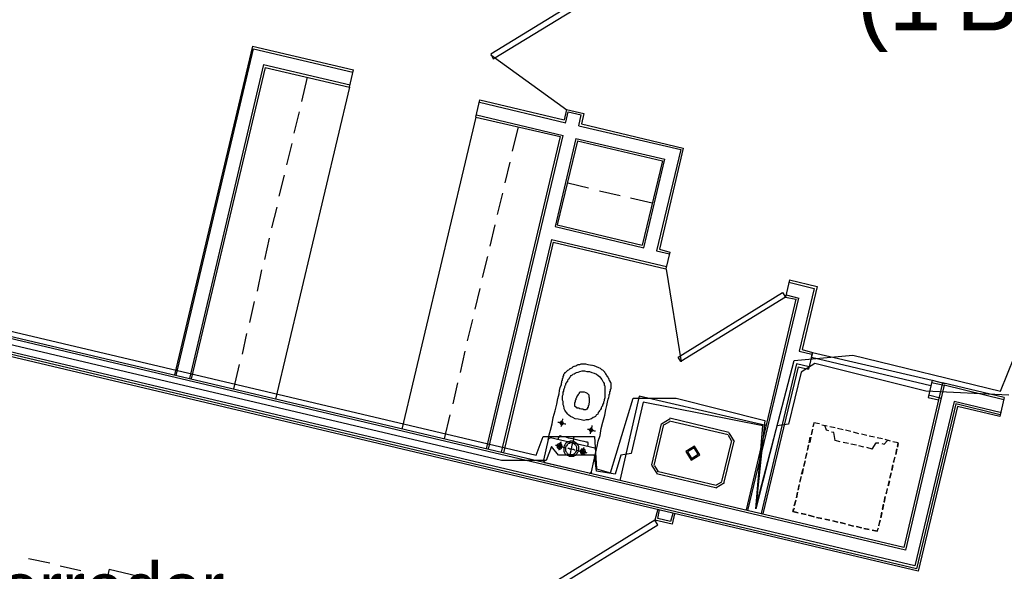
# Model space of a CAD drawing. Header units: feet. Extents: x -79 to 198, y -22 to 181.
# Tile 126 of 203: x 58 to 81, y 126 to 139. Entities that reach past the tile are written whole.
import ezdxf
from ezdxf.enums import TextEntityAlignment as Align

# ---------------------------------------------------------------- set-up
doc = ezdxf.new("R2010")
doc.units = ezdxf.units.FT
for name, color, linetype in [('A-AREA-COMUN', 252, 'CONTINUOUS'), ('A-AREA-UNIDAD', 30, 'CONTINUOUS'), ('A-LINEA', 7, 'CONTINUOUS'), ('A-NOMBRE-ESPACIO', 2, 'CONTINUOUS'), ('A-TEXTO-PDF', 3, 'CONTINUOUS')]:
    doc.layers.add(name, color=color, linetype=linetype)

msp = doc.modelspace()

# ---------------------------------------------------------------- linework, layer by layer
at = {"layer": 'A-AREA-COMUN'}
msp.add_lwpolyline([(81.28, 130.0444), (79.36, 130.1333), (76.8, 130.7733), (76.48, 130.5778), (76.192, 129.3689), (75.92, 129.3333), (75.44, 127.4133), (75.6, 129.3333), (72.832, 129.8844), (72.56, 128.6933), (72.32, 128.6578), (72.192, 128.2133), (71.76, 128.2844), (71.712, 128.6578), (70.88, 128.6578), (70.72, 128.8533), (70.592, 128.5333), (69.568, 128.5333), (47.04, 133.8489)], dxfattribs=at)
at = {"layer": 'A-AREA-UNIDAD'}
msp.add_lwpolyline([(49.2, 133.6533), (70.368, 128.6578), (70.528, 129.0844), (71.712, 129.0844), (71.76, 128.3378), (72.08, 128.2489), (72.608, 129.9733), (73.6, 129.9733), (75.648, 129.4578), (75.44, 127.4489), (76.32, 130.8444), (77.68, 130.9689), (81.088, 130.1333), (81.408, 130.9333)], dxfattribs=at)
at = {"layer": 'A-LINEA'}
for p, q in [((63.8133, 138.1111), (62.0133, 130.5111)), ((62.0533, 130.4978), (63.84, 138.0444)), ((63.8133, 138.1111), (66.1467, 137.5644)), ((63.84, 138.0444), (66.1333, 137.5111)), ((69.3158, 137.9094), (71.0744, 136.6405)), ((64.0667, 137.6844), (62.36, 130.4311)), ((64.1067, 137.6178), (62.4, 130.4178)), ((64.1067, 137.6178), (62.4, 130.4178)), ((64.0667, 137.6844), (66.0667, 137.2178)), ((64.1067, 137.6178), (66.0533, 137.1644)), ((66.0533, 137.1644), (66.1467, 137.5644)), ((65.08, 137.3911), (64.9467, 136.8311)), ((66.0533, 137.1644), (64.3467, 129.9511)), ((68.9733, 136.4711), (69.0667, 136.8711)), ((69.0667, 136.8711), (71.0133, 136.4044)), ((69.0533, 136.8178), (71.0533, 136.3378)), ((71.0667, 136.6444), (71.0133, 136.4044)), ((71.0667, 136.6444), (71.4667, 136.5511)), ((64.8933, 136.5911), (64.7733, 136.0978)), ((68.9733, 136.4711), (67.2667, 129.2578)), ((68.9733, 136.4711), (70.92, 136.0178)), ((68.9867, 136.5244), (70.9867, 136.0444)), ((71.0533, 136.3511), (71.1067, 136.5911)), ((71.1067, 136.5911), (71.4, 136.5244)), ((71.3467, 136.2711), (71.4, 136.5244)), ((71.4667, 136.5511), (71.4133, 136.3111)), ((69.9467, 136.2444), (69.8133, 135.6844)), ((71.3467, 136.2711), (73.7067, 135.7244)), ((71.4133, 136.3111), (73.76, 135.7511)), ((70.92, 136.0178), (69.2133, 128.8044)), ((69.2667, 128.7911), (70.9867, 136.0444)), ((71.28, 135.9778), (70.8, 133.9378)), ((71.28, 135.9778), (73.3333, 135.4978)), ((64.72, 135.8578), (64.6, 135.3644)), ((71.32, 135.9244), (70.8533, 133.9778)), ((71.32, 135.9244), (73.28, 135.4578)), ((73.7067, 135.7244), (73.1467, 133.3778)), ((73.76, 135.7511), (73.2133, 133.4178)), ((72.8533, 133.4444), (73.3333, 135.4978)), ((69.76, 135.4311), (69.64, 134.9511)), ((73.28, 135.4578), (72.8133, 133.5111)), ((64.5467, 135.1244), (64.4267, 134.6444)), ((71.0933, 134.9511), (71.5733, 134.8311)), ((69.5867, 134.7111), (69.4667, 134.2178)), ((71.8267, 134.7644), (72.3067, 134.6578)), ((72.5467, 134.6044), (73.04, 134.4844)), ((64.3733, 134.3911), (64.2533, 133.9111)), ((78.8533, 126.5244), (47.0933, 134.0311)), ((78.8933, 126.4578), (47.1333, 133.9778)), ((69.4133, 133.9778), (69.2933, 133.4844)), ((70.8, 133.9378), (72.8533, 133.4444)), ((70.8533, 133.9778), (72.8133, 133.5111)), ((79.1067, 126.0978), (47.3467, 133.6178)), ((79.1467, 126.0311), (47.3867, 133.5511)), ((79.1867, 125.9778), (47.4267, 133.4844)), ((64.2, 133.6711), (64.0933, 133.1778)), ((70.72, 133.6444), (69.56, 128.7244)), ((70.76, 133.5778), (69.6133, 128.7111)), ((70.72, 133.6444), (73.3733, 133.0178)), ((70.76, 133.5778), (73.36, 132.9644)), ((69.24, 133.2444), (69.12, 132.7644)), ((73.1467, 133.3778), (73.44, 133.3111)), ((73.2133, 133.4178), (73.4533, 133.3511)), ((73.4533, 133.3511), (73.36, 132.9644)), ((64.0267, 132.9378), (63.92, 132.4444)), ((73.3694, 132.9565), (73.7159, 130.8158)), ((76.2133, 132.7111), (76.12, 132.3111)), ((76.2, 132.6578), (76.7867, 132.5111)), ((76.2133, 132.7111), (76.8533, 132.5511)), ((76.8533, 132.5511), (76.5067, 131.0978)), ((69.0667, 132.5111), (68.9467, 132.0311)), ((76.12, 132.3111), (76.36, 132.2578)), ((76.1333, 132.3644), (76.4267, 132.2844)), ((76.7867, 132.5111), (76.44, 131.0578)), ((63.8533, 132.2044), (63.7467, 131.7244)), ((76.36, 132.2578), (75.2133, 127.3911)), ((75.2533, 127.3778), (76.4267, 132.2844)), ((68.8933, 131.7911), (68.7733, 131.2978)), ((63.68, 131.4711), (63.5733, 130.9911)), ((68.72, 131.0578), (68.6133, 130.5644)), ((76.44, 131.0578), (76.7333, 130.9911)), ((76.5067, 131.0978), (76.7467, 131.0311)), ((76.7467, 131.0311), (76.6533, 130.6444)), ((63.5067, 130.7511), (63.3733, 130.1911)), ((76.3733, 130.7644), (75.56, 127.3111)), ((76.6667, 130.6978), (76.3733, 130.7644)), ((76.4133, 130.6978), (75.6, 127.2978)), ((76.4133, 130.6978), (76.6533, 130.6444)), ((68.5467, 130.3244), (68.44, 129.8444)), ((79.7467, 130.3244), (78.8533, 126.5244)), ((79.7867, 130.2711), (78.8933, 126.4578)), ((79.5067, 130.3911), (79.4133, 129.9911)), ((79.4933, 130.3378), (79.7867, 130.2711)), ((79.5067, 130.3911), (79.8, 130.3111)), ((81.1733, 129.9911), (79.7467, 130.3244)), ((81.16, 129.9378), (79.7867, 130.2711)), ((79.72, 129.9644), (79.4267, 130.0444)), ((72.7467, 130.0178), (72.2933, 128.0711)), ((75.6667, 129.3378), (72.7467, 130.0178)), ((80.0133, 129.8978), (79.1067, 126.0978)), ((80.0533, 129.8444), (79.1467, 126.0311)), ((79.4133, 129.9911), (79.6533, 129.9378)), ((81.08, 129.6444), (80.0133, 129.8978)), ((81.08, 129.5911), (80.0533, 129.8444)), ((81.1733, 129.9911), (81.0667, 129.5511)), ((68.3733, 129.5911), (68.24, 129.0311)), ((80.0933, 129.7778), (79.1867, 125.9778)), ((81.0667, 129.5511), (80.0933, 129.7778)), ((73.2533, 129.3778), (73.0267, 128.4311)), ((73.3067, 129.3644), (73.08, 128.4178)), ((73.4584, 129.4933), (73.2578, 129.3695)), ((73.443, 129.4284), (73.3227, 129.3541)), ((74.8, 129.1244), (73.44, 129.4444)), ((74.8133, 129.1778), (73.4533, 129.5111)), ((76.76, 129.3111), (76.7733, 129.3778)), ((76.76, 129.3111), (76.7733, 129.3778)), ((76.9067, 129.3778), (76.7733, 129.4044)), ((76.9067, 129.3778), (76.7733, 129.4044)), ((74.9422, 128.9728), (74.8184, 129.1733)), ((76.7467, 129.2578), (76.72, 129.1378)), ((76.7467, 129.2578), (76.72, 129.1378)), ((76.72, 129.1244), (76.7467, 129.2444)), ((76.72, 129.1244), (76.7467, 129.2444)), ((77.08, 129.3244), (76.96, 129.3511)), ((77.08, 129.3244), (76.96, 129.3511)), ((77.08, 129.3244), (76.96, 129.3511)), ((77.08, 129.3244), (76.96, 129.3511)), ((77.2667, 129.2844), (77.1467, 129.3111)), ((77.2667, 129.2844), (77.1467, 129.3111)), ((77.2667, 129.2844), (77.1467, 129.3111)), ((77.2667, 129.2844), (77.1467, 129.3111)), ((77.4533, 129.2444), (77.32, 129.2711)), ((77.4533, 129.2444), (77.32, 129.2711)), ((77.4533, 129.2444), (77.32, 129.2711)), ((77.4533, 129.2444), (77.32, 129.2711)), ((77.6267, 129.2044), (77.5067, 129.2311)), ((77.6267, 129.2044), (77.5067, 129.2311)), ((77.6267, 129.2044), (77.5067, 129.2311)), ((77.6267, 129.2044), (77.5067, 129.2311)), ((77.8133, 129.1511), (77.6933, 129.1911)), ((77.8133, 129.1511), (77.6933, 129.1911)), ((77.8133, 129.1511), (77.6933, 129.1911)), ((77.8133, 129.1511), (77.6933, 129.1911)), ((78, 129.1111), (77.88, 129.1378)), ((78, 129.1111), (77.88, 129.1378)), ((78, 129.1111), (77.88, 129.1378)), ((78, 129.1111), (77.88, 129.1378)), ((70.64, 129.0178), (70.5333, 128.5378)), ((70.6974, 129.0565), (70.6413, 129.0219)), ((71.72, 128.8178), (70.6933, 129.0578)), ((74.6533, 128.0444), (74.88, 128.9911)), ((74.7067, 128.0311), (74.9333, 128.9778)), ((74.8773, 128.9881), (74.803, 129.1084)), ((76.6667, 128.9378), (76.6933, 129.0711)), ((76.6667, 128.9378), (76.6933, 129.0711)), ((76.7067, 129.0711), (76.68, 128.9511)), ((76.7067, 129.0711), (76.68, 128.9511)), ((77.3867, 128.9644), (77.2667, 128.9911)), ((77.3867, 128.9644), (77.2667, 128.9911)), ((77.5733, 128.9244), (77.4533, 128.9511)), ((77.5733, 128.9244), (77.4533, 128.9511)), ((77.76, 128.8844), (77.6267, 128.9111)), ((77.76, 128.8844), (77.6267, 128.9111)), ((78.1733, 129.0711), (78.0533, 129.0978)), ((78.1733, 129.0711), (78.0533, 129.0978)), ((78.1733, 129.0711), (78.0533, 129.0978)), ((78.1733, 129.0711), (78.0533, 129.0978)), ((78.36, 129.0311), (78.24, 129.0578)), ((78.36, 129.0311), (78.24, 129.0578)), ((78.36, 129.0311), (78.24, 129.0578)), ((78.36, 129.0311), (78.24, 129.0578)), ((78.5467, 128.9778), (78.4267, 129.0178)), ((78.5467, 128.9778), (78.4267, 129.0178)), ((78.5467, 128.9778), (78.4267, 129.0178)), ((78.5467, 128.9778), (78.4267, 129.0178)), ((78.72, 128.9378), (78.6, 128.9644)), ((78.72, 128.9378), (78.6, 128.9644)), ((78.72, 128.9244), (78.7067, 128.8444)), ((78.72, 128.9244), (78.7067, 128.8444)), ((71.64, 128.2711), (71.7467, 128.7644)), ((71.7587, 128.747), (71.7241, 128.8032)), ((76.6133, 128.7111), (76.5867, 128.5911)), ((76.6133, 128.7111), (76.5867, 128.5911)), ((76.5867, 128.5778), (76.6133, 128.6978)), ((76.5867, 128.5778), (76.6133, 128.6978)), ((76.6533, 128.8978), (76.6267, 128.7778)), ((76.6533, 128.8978), (76.6267, 128.7778)), ((76.6267, 128.7644), (76.6533, 128.8844)), ((76.6267, 128.7644), (76.6533, 128.8844)), ((77.9333, 128.8444), (77.8133, 128.8711)), ((77.9333, 128.8444), (77.8133, 128.8711)), ((78.12, 128.7911), (78, 128.8311)), ((78.12, 128.7911), (78, 128.8311)), ((78.6667, 128.6711), (78.6933, 128.8044)), ((78.6667, 128.6711), (78.6933, 128.8044)), ((78.6933, 128.7911), (78.6667, 128.6711)), ((78.6933, 128.7911), (78.6667, 128.6711)), ((70.5346, 128.5285), (70.5693, 128.4724)), ((70.56, 128.4844), (71.5867, 128.2444)), ((76.5733, 128.5244), (76.5467, 128.4044)), ((76.5467, 128.3911), (76.5733, 128.5244)), ((76.5733, 128.5244), (76.5467, 128.4044)), ((76.5467, 128.3911), (76.5733, 128.5244)), ((78.6133, 128.4978), (78.6533, 128.6178)), ((78.6133, 128.4978), (78.6533, 128.6178)), ((78.64, 128.6044), (78.6133, 128.4844)), ((78.64, 128.6044), (78.6133, 128.4844)), ((71.5959, 128.2324), (71.6521, 128.267)), ((73.0311, 128.4228), (73.155, 128.2223)), ((73.096, 128.4075), (73.1703, 128.2871)), ((73.1467, 128.2311), (74.5067, 127.9111)), ((73.16, 128.2844), (74.52, 127.9644)), ((76.4933, 128.2178), (76.5333, 128.3378)), ((76.4933, 128.2178), (76.5333, 128.3378)), ((76.5333, 128.3511), (76.5067, 128.2178)), ((76.5333, 128.3511), (76.5067, 128.2178)), ((78.5333, 128.1244), (78.56, 128.2444)), ((78.56, 128.2444), (78.5333, 128.1244)), ((78.5333, 128.1244), (78.56, 128.2444)), ((78.56, 128.2444), (78.5333, 128.1244)), ((78.5733, 128.3111), (78.6, 128.4311)), ((78.5733, 128.3111), (78.6, 128.4311)), ((78.6, 128.4178), (78.5733, 128.2978)), ((78.6, 128.4178), (78.5733, 128.2978)), ((74.515, 127.9023), (74.7155, 128.0261)), ((74.5303, 127.9671), (74.6506, 128.0414)), ((76.48, 128.1644), (76.4533, 128.0444)), ((76.48, 128.1644), (76.4533, 128.0444)), ((76.4533, 128.0311), (76.48, 128.1511)), ((76.4533, 128.0311), (76.48, 128.1511)), ((78.4933, 127.9511), (78.52, 128.0711)), ((78.4933, 127.9511), (78.52, 128.0711)), ((78.52, 128.0578), (78.4933, 127.9378)), ((78.52, 128.0578), (78.4933, 127.9378)), ((76.4, 127.8044), (76.3733, 127.6711)), ((76.4, 127.8044), (76.3733, 127.6711)), ((76.3733, 127.6711), (76.4, 127.7911)), ((76.3733, 127.6711), (76.4, 127.7911)), ((76.44, 127.9778), (76.4133, 127.8578)), ((76.44, 127.9778), (76.4133, 127.8578)), ((76.4133, 127.8444), (76.44, 127.9644)), ((76.4133, 127.8444), (76.44, 127.9644)), ((78.4667, 127.8711), (78.44, 127.7511)), ((78.4667, 127.8711), (78.44, 127.7511)), ((78.4533, 127.7644), (78.48, 127.8844)), ((78.4533, 127.7644), (78.48, 127.8844)), ((76.32, 127.4844), (76.36, 127.6044)), ((76.32, 127.4844), (76.36, 127.6044)), ((76.36, 127.6178), (76.3333, 127.4978)), ((76.36, 127.6178), (76.3333, 127.4978)), ((78.4, 127.5778), (78.4267, 127.6978)), ((78.4267, 127.6978), (78.4, 127.5644)), ((78.4, 127.5778), (78.4267, 127.6978)), ((78.4267, 127.6978), (78.4, 127.5644)), ((73.1733, 127.4044), (73.1067, 127.1511)), ((73.52, 127.3111), (73.4667, 127.1244)), ((76.32, 127.4311), (76.2933, 127.3511)), ((76.32, 127.4311), (76.2933, 127.3511)), ((76.2933, 127.3511), (76.4133, 127.3244)), ((76.2933, 127.3511), (76.4133, 127.3244)), ((76.48, 127.3111), (76.6, 127.2844)), ((76.6, 127.2844), (76.48, 127.3111)), ((76.48, 127.3111), (76.6, 127.2844)), ((76.6, 127.2844), (76.48, 127.3111)), ((78.32, 127.2178), (78.3467, 127.3378)), ((78.32, 127.2178), (78.3467, 127.3378)), ((78.3467, 127.3244), (78.32, 127.2044)), ((78.3467, 127.3244), (78.32, 127.2044)), ((78.36, 127.4044), (78.3867, 127.5244)), ((78.36, 127.4044), (78.3867, 127.5244)), ((78.3867, 127.5111), (78.36, 127.3911)), ((78.3867, 127.5111), (78.36, 127.3911)), ((76.6533, 127.2711), (76.7867, 127.2311)), ((76.7867, 127.2311), (76.6533, 127.2711)), ((76.6533, 127.2711), (76.7867, 127.2311)), ((76.7867, 127.2311), (76.6533, 127.2711)), ((76.84, 127.2178), (76.96, 127.1911)), ((76.96, 127.1911), (76.84, 127.2178)), ((76.84, 127.2178), (76.96, 127.1911)), ((76.96, 127.1911), (76.84, 127.2178)), ((77.0267, 127.1778), (77.1467, 127.1511)), ((77.1467, 127.1511), (77.0267, 127.1778)), ((77.0267, 127.1778), (77.1467, 127.1511)), ((77.1467, 127.1511), (77.0267, 127.1778)), ((77.2133, 127.1378), (77.3333, 127.1111)), ((77.3333, 127.1111), (77.2133, 127.1378)), ((77.2133, 127.1378), (77.3333, 127.1111)), ((77.3333, 127.1111), (77.2133, 127.1378)), ((77.3867, 127.0978), (77.5067, 127.0711)), ((77.5067, 127.0711), (77.3867, 127.0978)), ((77.3867, 127.0978), (77.5067, 127.0711)), ((77.5067, 127.0711), (77.3867, 127.0978)), ((78.3067, 127.1511), (78.2667, 127.0178)), ((78.3067, 127.1511), (78.2667, 127.0178)), ((78.28, 127.0311), (78.3067, 127.1511)), ((78.28, 127.0311), (78.3067, 127.1511)), ((77.5733, 127.0444), (77.6933, 127.0178)), ((77.6933, 127.0178), (77.5733, 127.0444)), ((77.5733, 127.0444), (77.6933, 127.0178)), ((77.6933, 127.0178), (77.5733, 127.0444)), ((77.76, 127.0044), (77.88, 126.9778)), ((77.88, 126.9778), (77.76, 127.0044)), ((77.76, 127.0044), (77.88, 126.9778)), ((77.88, 126.9778), (77.76, 127.0044)), ((77.9333, 126.9644), (78.0533, 126.9378)), ((78.0533, 126.9378), (77.9333, 126.9644)), ((77.9333, 126.9644), (78.0533, 126.9378)), ((78.0533, 126.9378), (77.9333, 126.9644)), ((58.64, 126.2711), (59.1333, 126.1644)), ((59.3733, 126.0978), (59.8533, 125.9911)), ((60.5067, 126.0178), (60.1467, 124.4578)), ((60.5067, 126.0178), (66.52, 124.6044))]:
    msp.add_line(p, q, dxfattribs=at)
for points in [[(71.72, 139.4044), (69.32, 137.9244), (69.3733, 137.8178), (71.7867, 139.2978), (71.72, 139.4044)], [(76.12, 132.3111), (73.7067, 130.8178), (73.64, 130.9244), (76.0533, 132.4178), (76.12, 132.3111)], [(76.7467, 131.0311), (79.5067, 130.3911), (79.48, 130.2578), (76.72, 130.9111), (76.7467, 131.0311)], [(70.64, 129.0178), (70.6533, 129.0444), (70.6667, 129.1244), (70.6933, 129.2311), (70.7333, 129.3778), (70.76, 129.5244), (70.8, 129.6844), (70.84, 129.8311), (70.8667, 129.9644), (70.8933, 130.0711), (70.9067, 130.1511), (70.92, 130.2178), (70.9333, 130.2578), (70.9467, 130.2844), (70.9467, 130.2978), (70.9467, 130.3111), (70.9467, 130.3244), (70.96, 130.3378), (70.96, 130.3511), (70.96, 130.3644), (70.96, 130.3778), (70.9733, 130.3911), (70.9733, 130.4044), (70.9733, 130.4178), (70.9733, 130.4311), (70.9867, 130.4444), (70.9867, 130.4578), (70.9867, 130.4711), (71, 130.4978), (71, 130.5111), (71, 130.5244), (71.0133, 130.5378), (71.0267, 130.5511), (71.0267, 130.5644), (71.04, 130.5644), (71.0533, 130.5778), (71.0667, 130.5911), (71.08, 130.6044), (71.0933, 130.6178), (71.12, 130.6311), (71.1333, 130.6444), (71.1467, 130.6578), (71.16, 130.6578), (71.1867, 130.6711), (71.2, 130.6844), (71.2133, 130.6978), (71.24, 130.7111), (71.2533, 130.7111), (71.28, 130.7244), (71.3067, 130.7378), (71.3333, 130.7511), (71.3733, 130.7511), (71.4, 130.7644), (71.4533, 130.7644), (71.5067, 130.7644), (71.56, 130.7511), (71.64, 130.7378)], [(71.7467, 128.7644), (71.76, 128.7911), (71.7733, 128.8578), (71.8, 128.9778), (71.84, 129.1111), (71.8667, 129.2711), (71.9067, 129.4178), (71.9467, 129.5778), (71.9733, 129.7111), (72, 129.8044), (72.0133, 129.8844), (72.0267, 129.9511), (72.04, 129.9911), (72.0533, 130.0178), (72.0533, 130.0444), (72.0533, 130.0578), (72.0667, 130.0711), (72.0667, 130.0844), (72.0667, 130.0978), (72.0667, 130.1111), (72.0667, 130.1244), (72.08, 130.1378), (72.08, 130.1511), (72.08, 130.1778), (72.0933, 130.1911), (72.0933, 130.2044), (72.0933, 130.2178), (72.0933, 130.2311), (72.0933, 130.2444), (72.0933, 130.2578), (72.0933, 130.2711), (72.0933, 130.2978), (72.0933, 130.3111), (72.0933, 130.3244), (72.08, 130.3378), (72.08, 130.3511), (72.0667, 130.3778), (72.0533, 130.3911), (72.0533, 130.4044), (72.04, 130.4311), (72.0267, 130.4444), (72.0267, 130.4578), (72.0133, 130.4711), (72, 130.4978), (71.9867, 130.5111), (71.9733, 130.5378), (71.96, 130.5511), (71.9467, 130.5778), (71.9333, 130.5911), (71.9067, 130.6178), (71.88, 130.6311), (71.8533, 130.6578), (71.8133, 130.6711), (71.76, 130.6978), (71.7067, 130.7244), (71.6267, 130.7378)], [(71.3333, 129.4844), (71.2667, 129.4978), (71.2133, 129.5244), (71.16, 129.5511), (71.12, 129.5778), (71.0933, 129.6044), (71.0667, 129.6444), (71.04, 129.6711), (71.0267, 129.6978), (71.0133, 129.7244), (71.0133, 129.7511), (71, 129.7778), (71, 129.7911), (70.9867, 129.8178), (70.9867, 129.8444), (70.9867, 129.8578), (70.9867, 129.8844), (70.9867, 129.8978), (70.9733, 129.9244), (70.9733, 129.9378), (70.9733, 129.9644), (70.9733, 129.9911), (70.9733, 130.0044), (70.9733, 130.0311), (70.9867, 130.0578), (70.9867, 130.0844), (70.9867, 130.1111), (71, 130.1378), (71, 130.1644), (71.0133, 130.1911), (71.0267, 130.2178), (71.0267, 130.2444), (71.04, 130.2711), (71.0533, 130.2844), (71.0533, 130.3111), (71.0667, 130.3244), (71.08, 130.3511), (71.0933, 130.3644), (71.0933, 130.3778), (71.1067, 130.4044), (71.12, 130.4178), (71.1333, 130.4311), (71.1333, 130.4444), (71.1467, 130.4578), (71.16, 130.4711), (71.1733, 130.4978), (71.2, 130.5111), (71.2133, 130.5244), (71.24, 130.5378), (71.2667, 130.5511), (71.2933, 130.5644), (71.3333, 130.5778), (71.3733, 130.5911), (71.4267, 130.6044), (71.48, 130.6044), (71.5333, 130.5911), (71.6, 130.5911), (71.6533, 130.5644), (71.7067, 130.5511), (71.76, 130.5244), (71.8, 130.4978), (71.8267, 130.4711), (71.8533, 130.4444), (71.88, 130.4044), (71.8933, 130.3778), (71.9067, 130.3644), (71.92, 130.3378), (71.9333, 130.3111), (71.9333, 130.2978), (71.9333, 130.2711), (71.9467, 130.2578), (71.9467, 130.2444), (71.9467, 130.2178), (71.9467, 130.2044), (71.9467, 130.1778), (71.9467, 130.1644), (71.9467, 130.1378), (71.9467, 130.1244), (71.9467, 130.0978), (71.9467, 130.0711), (71.9467, 130.0578), (71.9467, 130.0311), (71.9467, 130.0044), (71.9467, 129.9778), (71.9333, 129.9378), (71.9333, 129.9111), (71.92, 129.8844), (71.92, 129.8578), (71.9067, 129.8311), (71.8933, 129.8178), (71.8933, 129.7911), (71.88, 129.7778), (71.8667, 129.7511), (71.8667, 129.7378), (71.8533, 129.7111), (71.84, 129.6978), (71.8267, 129.6844), (71.8133, 129.6578), (71.8, 129.6444), (71.8, 129.6311), (71.7867, 129.6044), (71.76, 129.5911), (71.7467, 129.5778), (71.7333, 129.5511), (71.7067, 129.5378), (71.68, 129.5244), (71.64, 129.4978), (71.6133, 129.4844), (71.5733, 129.4711), (71.52, 129.4711), (71.4667, 129.4578), (71.4, 129.4711), (71.3333, 129.4844)], [(71.4933, 129.7111), (71.5067, 129.7111), (71.52, 129.7111), (71.5333, 129.7244), (71.5467, 129.7244), (71.5467, 129.7378), (71.56, 129.7378), (71.56, 129.7511), (71.56, 129.7644), (71.5733, 129.7644), (71.5733, 129.7778), (71.5733, 129.7911), (71.5733, 129.8044), (71.5867, 129.8178), (71.5867, 129.8311), (71.5867, 129.8444), (71.5867, 129.8578), (71.6, 129.8711), (71.6, 129.8844), (71.6, 129.8978), (71.6, 129.9111), (71.6, 129.9244), (71.6, 129.9378), (71.6, 129.9511), (71.6, 129.9644), (71.6, 129.9778), (71.5867, 129.9911), (71.5867, 130.0044), (71.5867, 130.0178), (71.5867, 130.0311), (71.5867, 130.0444), (71.5733, 130.0578), (71.56, 130.0711), (71.5467, 130.0844), (71.52, 130.0978), (71.48, 130.1111), (71.4533, 130.1111), (71.4267, 130.1111), (71.4, 130.1111), (71.3733, 130.1111), (71.36, 130.0978), (71.36, 130.0844), (71.3467, 130.0711), (71.3333, 130.0578), (71.3333, 130.0444), (71.32, 130.0444), (71.32, 130.0311), (71.3067, 130.0178), (71.3067, 130.0044), (71.2933, 130.0044), (71.2933, 129.9911), (71.2933, 129.9778), (71.28, 129.9644), (71.28, 129.9511), (71.28, 129.9378), (71.2667, 129.9244), (71.2667, 129.9111), (71.2667, 129.8978), (71.2667, 129.8844), (71.2533, 129.8711), (71.2533, 129.8578), (71.2533, 129.8444), (71.2533, 129.8311), (71.2533, 129.8178), (71.2533, 129.8044), (71.2533, 129.7911), (71.2667, 129.7911), (71.2667, 129.7778), (71.28, 129.7778), (71.28, 129.7644), (71.2933, 129.7644), (71.2933, 129.7511), (71.32, 129.7511), (71.3467, 129.7511), (71.3733, 129.7378), (71.4133, 129.7244), (71.44, 129.7244), (71.4667, 129.7111), (71.4933, 129.7111)], [(70.8667, 129.4178), (70.88, 129.4178), (70.8933, 129.4178), (70.92, 129.4044), (70.9467, 129.4044), (70.9733, 129.3911), (71, 129.3911), (71.0267, 129.3778), (71.04, 129.3778), (71.0533, 129.3778)], [(70.96, 129.4311), (70.9467, 129.4311), (70.9333, 129.4311), (70.9333, 129.4178), (70.92, 129.4178), (70.92, 129.4044), (70.92, 129.3911), (70.92, 129.3778), (70.9333, 129.3778), (70.9333, 129.3644), (70.9467, 129.3644), (70.96, 129.3644), (70.9733, 129.3644), (70.9867, 129.3778), (70.9867, 129.3911), (70.9867, 129.4044), (70.9867, 129.4178), (70.9733, 129.4178), (70.9733, 129.4311), (70.96, 129.4311)], [(70.9733, 129.4978), (70.9733, 129.4844), (70.9733, 129.4711), (70.96, 129.4444), (70.96, 129.4178), (70.9467, 129.3911), (70.9467, 129.3511), (70.9467, 129.3378), (70.9333, 129.3111)], [(76.9067, 129.3778), (76.7733, 129.4044), (76.76, 129.3244)], [(76.9067, 129.3778), (76.7733, 129.4044), (76.76, 129.3244)], [(71.5467, 129.2578), (71.56, 129.2578), (71.5733, 129.2578), (71.6, 129.2444), (71.6267, 129.2444), (71.6533, 129.2311), (71.68, 129.2311), (71.7067, 129.2178), (71.72, 129.2178), (71.7333, 129.2178)], [(71.64, 129.2711), (71.6267, 129.2711), (71.6133, 129.2711), (71.6133, 129.2578), (71.6, 129.2578), (71.6, 129.2444), (71.6, 129.2311), (71.6, 129.2178), (71.6133, 129.2178), (71.6133, 129.2044), (71.6267, 129.2044), (71.64, 129.2044), (71.6533, 129.2044), (71.6667, 129.2178), (71.6667, 129.2311), (71.6667, 129.2444), (71.6667, 129.2578), (71.6533, 129.2578), (71.6533, 129.2711), (71.64, 129.2711)], [(71.6533, 129.3378), (71.6533, 129.3244), (71.6533, 129.3111), (71.64, 129.2844), (71.64, 129.2578), (71.6267, 129.2311), (71.6267, 129.1911), (71.6133, 129.1778), (71.6133, 129.1511)], [(77.12, 129.2178), (77.0667, 129.2311), (77.0267, 129.3378)], [(77.12, 129.2178), (77.0667, 129.2311), (77.0267, 129.3378)], [(77.2667, 128.9911), (77.24, 129.1778), (77.1867, 129.1911)], [(77.2667, 128.9911), (77.24, 129.1778), (77.1867, 129.1911)], [(70.92, 128.9244), (70.9067, 128.9244), (70.8933, 128.9244), (70.88, 128.9111), (70.8667, 128.9111), (70.8533, 128.8978), (70.8533, 128.8844), (70.8533, 128.8711), (70.8533, 128.8578), (70.8533, 128.8444), (70.8533, 128.8311), (70.8667, 128.8178), (70.88, 128.8178), (70.88, 128.8044), (70.8933, 128.8044), (70.9067, 128.8044), (70.92, 128.8044), (70.9333, 128.8044), (70.9467, 128.8178), (70.96, 128.8311), (70.96, 128.8444), (70.9733, 128.8578), (70.96, 128.8711), (70.96, 128.8844), (70.96, 128.8978), (70.9467, 128.9111), (70.9333, 128.9244), (70.92, 128.9244)], [(70.88, 129.0178), (70.88, 129.0444), (70.88, 129.0578), (70.8933, 129.0711), (70.8933, 129.0844), (70.8933, 129.0978), (70.9067, 129.0978), (70.92, 129.1111), (70.9333, 129.0978), (70.96, 129.0978), (71.0267, 129.0844), (71.1067, 129.0578), (71.2, 129.0444), (71.2933, 129.0178), (71.3867, 128.9911), (71.4667, 128.9778), (71.52, 128.9644), (71.5467, 128.9644), (71.5467, 128.9511), (71.56, 128.9511), (71.56, 128.9378), (71.56, 128.9244), (71.56, 128.9111), (71.56, 128.8978), (71.56, 128.8844), (71.5467, 128.8711), (71.5467, 128.8578)], [(70.9333, 128.9644), (70.9333, 128.9511), (70.92, 128.9378), (70.92, 128.9111), (70.9067, 128.8844), (70.9067, 128.8578), (70.8933, 128.8178), (70.8933, 128.8044), (70.8933, 128.7778), (70.88, 128.7778)], [(71.2133, 128.9778), (71.1867, 128.9778), (71.1467, 128.9778), (71.12, 128.9644), (71.0933, 128.9644), (71.0667, 128.9378), (71.04, 128.9244), (71.0267, 128.8978), (71.0133, 128.8711), (71, 128.8444), (71, 128.8178), (71, 128.7778), (71, 128.7511), (71.0133, 128.7244), (71.0267, 128.6978), (71.0533, 128.6711), (71.08, 128.6578), (71.1067, 128.6444), (71.1333, 128.6311), (71.16, 128.6311), (71.2, 128.6311), (71.2267, 128.6311), (71.2533, 128.6444), (71.28, 128.6578), (71.2933, 128.6844), (71.32, 128.7111), (71.3333, 128.7378), (71.3467, 128.7644), (71.3467, 128.7911), (71.3467, 128.8178), (71.3467, 128.8578), (71.3333, 128.8844), (71.32, 128.9111), (71.2933, 128.9244), (71.2667, 128.9511), (71.24, 128.9644), (71.2133, 128.9778)], [(71.2, 128.9378), (71.1867, 128.9378), (71.16, 128.9378), (71.1333, 128.9244), (71.1067, 128.9244), (71.0933, 128.9111), (71.08, 128.8978), (71.0667, 128.8711), (71.0533, 128.8578), (71.04, 128.8311), (71.04, 128.8044), (71.04, 128.7778), (71.04, 128.7644), (71.0533, 128.7378), (71.0667, 128.7244), (71.08, 128.6978), (71.0933, 128.6844), (71.12, 128.6711), (71.1467, 128.6711), (71.16, 128.6711), (71.1867, 128.6711), (71.2133, 128.6711), (71.24, 128.6844), (71.2533, 128.6978), (71.2667, 128.7111), (71.28, 128.7244), (71.2933, 128.7511), (71.3067, 128.7644), (71.3067, 128.7911), (71.3067, 128.8178), (71.3067, 128.8444), (71.2933, 128.8578), (71.28, 128.8844), (71.2667, 128.8978), (71.2533, 128.9111), (71.2267, 128.9244), (71.2, 128.9378)], [(71.24, 129.0711), (71.2267, 129.0578), (71.2267, 129.0178), (71.2133, 128.9511), (71.1867, 128.8844), (71.1733, 128.8044), (71.16, 128.7378), (71.1467, 128.6844), (71.1333, 128.6311), (71.1333, 128.6178)], [(78.12, 128.7911), (78.2133, 128.9378), (78.28, 128.9378)], [(78.12, 128.7911), (78.2133, 128.9378), (78.28, 128.9378)], [(78.3467, 128.9244), (78.4, 128.9111), (78.48, 128.9911)], [(78.3467, 128.9244), (78.4, 128.9111), (78.48, 128.9911)], [(78.7067, 128.8578), (78.72, 128.9378), (78.6, 128.9644)], [(78.7067, 128.8578), (78.72, 128.9378), (78.6, 128.9644)], [(70.8133, 128.8844), (70.8267, 128.8844), (70.8533, 128.8711), (70.88, 128.8711), (70.9067, 128.8578), (70.9467, 128.8578), (70.9867, 128.8444), (71.0133, 128.8311), (71.04, 128.8311)], [(70.92, 128.8978), (70.9067, 128.8978), (70.8933, 128.8978), (70.8933, 128.8844), (70.88, 128.8844), (70.88, 128.8711), (70.88, 128.8578), (70.88, 128.8444), (70.8933, 128.8311), (70.9067, 128.8311), (70.92, 128.8311), (70.92, 128.8444), (70.9333, 128.8444), (70.9333, 128.8578), (70.9333, 128.8711), (70.9333, 128.8844), (70.92, 128.8844), (70.92, 128.8978)], [(71.0933, 128.8178), (71.1067, 128.8178), (71.12, 128.8178), (71.1333, 128.8044), (71.1733, 128.8044), (71.2, 128.7911), (71.2267, 128.7911), (71.2533, 128.7778), (71.2667, 128.7778)], [(71.32, 128.7644), (71.3467, 128.7644), (71.3733, 128.7511), (71.4133, 128.7511), (71.44, 128.7378), (71.48, 128.7244), (71.5067, 128.7244), (71.5333, 128.7111)], [(71.4533, 128.7911), (71.44, 128.7911), (71.4267, 128.7911), (71.4133, 128.7911), (71.4, 128.7911), (71.4, 128.7778), (71.3867, 128.7644), (71.3867, 128.7511), (71.3867, 128.7378), (71.3867, 128.7244), (71.3867, 128.7111), (71.4, 128.6978), (71.4133, 128.6844), (71.4267, 128.6844), (71.44, 128.6711), (71.4533, 128.6844), (71.4667, 128.6844), (71.48, 128.6844), (71.48, 128.6978), (71.4933, 128.6978), (71.4933, 128.7111), (71.5067, 128.7244), (71.5067, 128.7378), (71.5067, 128.7511), (71.4933, 128.7511), (71.4933, 128.7644), (71.4933, 128.7778), (71.48, 128.7778), (71.48, 128.7911), (71.4667, 128.7911), (71.4533, 128.7911)], [(71.4533, 128.7644), (71.44, 128.7644), (71.4267, 128.7644), (71.4133, 128.7644), (71.4133, 128.7511), (71.4133, 128.7378), (71.4133, 128.7244), (71.4267, 128.7111), (71.44, 128.7111), (71.4533, 128.7111), (71.4667, 128.7111), (71.4667, 128.7244), (71.4667, 128.7378), (71.48, 128.7378), (71.4667, 128.7511), (71.4667, 128.7644), (71.4533, 128.7644)], [(71.4667, 128.8311), (71.4533, 128.8044), (71.4533, 128.7778), (71.44, 128.7511), (71.44, 128.7244), (71.4267, 128.6978), (71.4267, 128.6711), (71.4267, 128.6578), (71.4267, 128.6444)], [(73.8178, 128.7428), (73.9416, 128.5423), (74.1422, 128.6661), (74.0184, 128.8666), (73.8178, 128.7428)], [(73.8567, 128.7336), (73.9509, 128.5812), (74.1033, 128.6753), (74.0091, 128.8277), (73.8567, 128.7336)], [(73.4667, 127.1244), (73.1733, 127.1911), (73.2133, 127.3911)], [(76.4133, 127.3244), (76.2933, 127.3511), (76.3067, 127.4178)], [(76.4133, 127.3244), (76.2933, 127.3511), (76.3067, 127.4178)], [(73.1067, 127.1511), (70.56, 125.5778), (70.6267, 125.4711), (73.1733, 127.0444), (73.1067, 127.1511)], [(73.56, 127.2978), (73.5067, 127.0578), (73.1067, 127.1511)], [(78.12, 126.9244), (78.24, 126.8978), (78.2667, 126.9778)], [(78.12, 126.9244), (78.24, 126.8978), (78.2667, 126.9778)], [(78.2533, 126.9644), (78.24, 126.8978), (78.12, 126.9244)], [(78.2533, 126.9644), (78.24, 126.8978), (78.12, 126.9244)]]:
    msp.add_lwpolyline(points, dxfattribs=at)

# ---------------------------------------------------------------- texts
at = {"layer": 'A-NOMBRE-ESPACIO'}
msp.add_text('Corredor', height=1.2, dxfattribs=at).set_placement((60, 124.9778), align=Align.CENTER)
at = {"layer": 'A-TEXTO-PDF'}
for s, p in [('(1', (78.7412, 138.4718)), ('BED)', (82.6855, 138.4718))]:
    msp.add_text(s, height=1.646, dxfattribs=at).set_placement(p, align=Align.CENTER)

doc.saveas('drawing.dxf')
